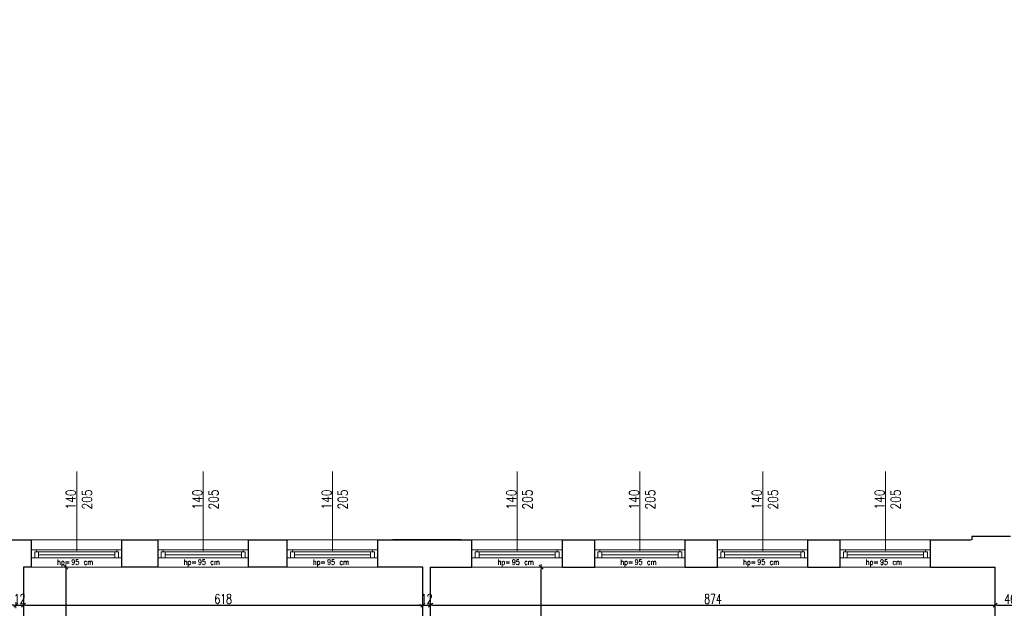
# Model space of a CAD drawing. Header units: millimetres. Extents: x 0 to 111311, y -48878 to -25280.
# Tile 184 of 244: x 99744 to 101269, y -30567 to -29657. Entities that reach past the tile are written whole.
import ezdxf

# ---------------------------------------------------------------- set-up
doc = ezdxf.new("R2010")
doc.units = ezdxf.units.MM
doc.layers.get('Defpoints').update_dxf_attribs({"color": 30})
for name, color, linetype, lineweight in [('J opisy', 7, 'Continuous', 9), ('J stolarka_okna', 144, 'Continuous', 0), ('J wymiary', 1, 'Continuous', 9), ('sciany', 252, 'Continuous', 30)]:
    doc.layers.add(name, color=color, linetype=linetype, lineweight=lineweight)
doc.styles.add('ADESK2', font='simplex', dxfattribs={"width": 0.7})
doc.styles.add('MtXpl_simplex_shx', font='simplex.shx')
doc.styles.get("Standard").update_dxf_attribs({"font": 'arial.ttf'})
doc.dimstyles.new('1-100', dxfattribs={"dimscale": 1.5, "dimtxt": 10, "dimasz": 2, "dimexe": 1, "dimexo": 1, "dimgap": 1.5, "dimtad": 1, "dimdec": 0, "dimrnd": 0.5, "dimdsep": 46, "dimtxsty": 'ADESK2', "dimblk": 'wymiar', "dimcen": -1, "dimdle": 5, "dimse1": 1, "dimse2": 1, "dimclrd": 256, "dimclre": 256, "dimclrt": 256, "dimadec": 0, "dimazin": 0, "dimtfac": 1, "dimtdec": 0, "dimtix": 1, "dimtmove": 0, "dimatfit": 3, "dimfxl": 20, "dimfxlon": 1, "dimtolj": 1, "dimtzin": 0, "dimarcsym": 0})

# ---------------------------------------------------------------- blocks, each defined once
blk = doc.blocks.new('wymiar')
for p, q in [((1.5, 0), (-1.5, 0)), ((1.06, 1.06), (-1.06, -1.06)), ((0, 1.5), (0, -1.5))]:
    blk.add_line(p, q)
blk = doc.blocks.new('*D2398')
at = {"layer": 'Defpoints', "color": 0, "ltscale": 4}
for p in [(99738.4, -30562.3), (99750.4, -30562.3), (99750.4, -30562.3)]:
    blk.add_point(p, dxfattribs=at)
at = {"layer": 'J wymiary', "lineweight": -2}
for p, q in [((99735.4, -30562.3), (99732.4, -30562.3)), ((99738.4, -30562.3), (99750.4, -30562.3)), ((99753.4, -30562.3), (99756.4, -30562.3))]:
    blk.add_line(p, q, dxfattribs=at)
at = {"layer": 'J wymiary', "lineweight": -2, "ltscale": 4, "xscale": 3, "yscale": 3, "zscale": 3}
blk.add_blockref('wymiar', (99738.4, -30562.3), dxfattribs=at)
at = {"layer": 'J wymiary', "lineweight": -2, "ltscale": 4, "xscale": 3, "yscale": 3, "zscale": 3, "rotation": 180}
blk.add_blockref('wymiar', (99750.4, -30562.3), dxfattribs=at)
at = {"layer": 'J wymiary', "ltscale": 4, "insert": (99744.4, -30552.5), "char_height": 15, "attachment_point": 5, "style": 'ADESK2'}
blk.add_mtext('\\A1;12', dxfattribs=at)
blk = doc.blocks.new('*D2399')
at = {"layer": 'Defpoints', "color": 0, "ltscale": 4}
for p in [(99750.4, -30562.3), (100368.6, -30562.3), (100368.6, -30562.3)]:
    blk.add_point(p, dxfattribs=at)
at = {"layer": 'J wymiary', "lineweight": -2}
blk.add_line((99753.4, -30562.3), (100365.6, -30562.3), dxfattribs=at)
at = {"layer": 'J wymiary', "lineweight": -2, "ltscale": 4, "xscale": 3, "yscale": 3, "zscale": 3, "rotation": 180}
blk.add_blockref('wymiar', (99750.4, -30562.3), dxfattribs=at)
at = {"layer": 'J wymiary', "lineweight": -2, "ltscale": 4, "xscale": 3, "yscale": 3, "zscale": 3}
blk.add_blockref('wymiar', (100368.6, -30562.3), dxfattribs=at)
at = {"layer": 'J wymiary', "ltscale": 4, "insert": (100059.5, -30552.5), "char_height": 15, "attachment_point": 5, "style": 'ADESK2'}
blk.add_mtext('\\A1;618', dxfattribs=at)
blk = doc.blocks.new('*D2400')
at = {"layer": 'Defpoints', "color": 0, "ltscale": 4}
for p in [(100368.6, -30562.3), (100380.6, -30562.3), (100380.6, -30562.3)]:
    blk.add_point(p, dxfattribs=at)
at = {"layer": 'J wymiary', "lineweight": -2}
for p, q in [((100365.6, -30562.3), (100362.6, -30562.3)), ((100368.6, -30562.3), (100380.6, -30562.3)), ((100383.6, -30562.3), (100386.6, -30562.3))]:
    blk.add_line(p, q, dxfattribs=at)
at = {"layer": 'J wymiary', "lineweight": -2, "ltscale": 4, "xscale": 3, "yscale": 3, "zscale": 3}
blk.add_blockref('wymiar', (100368.6, -30562.3), dxfattribs=at)
at = {"layer": 'J wymiary', "lineweight": -2, "ltscale": 4, "xscale": 3, "yscale": 3, "zscale": 3, "rotation": 180}
blk.add_blockref('wymiar', (100380.6, -30562.3), dxfattribs=at)
at = {"layer": 'J wymiary', "ltscale": 4, "insert": (100374.6, -30552.5), "char_height": 15, "attachment_point": 5, "style": 'ADESK2'}
blk.add_mtext('\\A1;12', dxfattribs=at)
blk = doc.blocks.new('*D2401')
at = {"layer": 'Defpoints', "color": 0, "ltscale": 4}
for p in [(100380.6, -30562.3), (101254.6, -30562.3), (101254.6, -30562.3)]:
    blk.add_point(p, dxfattribs=at)
at = {"layer": 'J wymiary', "lineweight": -2}
blk.add_line((100383.6, -30562.3), (101251.6, -30562.3), dxfattribs=at)
at = {"layer": 'J wymiary', "lineweight": -2, "ltscale": 4, "xscale": 3, "yscale": 3, "zscale": 3, "rotation": 180}
blk.add_blockref('wymiar', (100380.6, -30562.3), dxfattribs=at)
at = {"layer": 'J wymiary', "lineweight": -2, "ltscale": 4, "xscale": 3, "yscale": 3, "zscale": 3}
blk.add_blockref('wymiar', (101254.6, -30562.3), dxfattribs=at)
at = {"layer": 'J wymiary', "ltscale": 4, "insert": (100817.6, -30552.5), "char_height": 15, "attachment_point": 5, "style": 'ADESK2'}
blk.add_mtext('\\A1;874', dxfattribs=at)
blk = doc.blocks.new('*D2402')
at = {"layer": 'Defpoints', "color": 0, "ltscale": 4}
for p in [(101254.6, -30562.3), (101300.6, -30562.3), (101300.6, -30562.3)]:
    blk.add_point(p, dxfattribs=at)
at = {"layer": 'J wymiary', "lineweight": -2}
blk.add_line((101257.6, -30562.3), (101297.6, -30562.3), dxfattribs=at)
at = {"layer": 'J wymiary', "lineweight": -2, "ltscale": 4, "xscale": 3, "yscale": 3, "zscale": 3, "rotation": 180}
blk.add_blockref('wymiar', (101254.6, -30562.3), dxfattribs=at)
at = {"layer": 'J wymiary', "lineweight": -2, "ltscale": 4, "xscale": 3, "yscale": 3, "zscale": 3}
blk.add_blockref('wymiar', (101300.6, -30562.3), dxfattribs=at)
at = {"layer": 'J wymiary', "ltscale": 4, "insert": (101277.6, -30552.5), "char_height": 15, "attachment_point": 5, "style": 'ADESK2'}
blk.add_mtext('\\A1;46', dxfattribs=at)
blk = doc.blocks.new('*D2459')
at = {"layer": 'Defpoints', "color": 0, "ltscale": 4}
for p in [(100551.7, -30503.3), (100551.7, -30503.3), (100551.7, -31081.3)]:
    blk.add_point(p, dxfattribs=at)
at = {"layer": 'J wymiary', "lineweight": -2}
blk.add_line((100551.7, -31078.3), (100551.7, -30506.3), dxfattribs=at)
at = {"layer": 'J wymiary', "lineweight": -2, "ltscale": 4, "xscale": 3, "yscale": 3, "zscale": 3}
for p, rotation in [((100551.7, -30503.3), 90), ((100551.7, -31081.3), 270)]:
    blk.add_blockref('wymiar', p, dxfattribs=dict(at, rotation=rotation))
at = {"layer": 'J wymiary', "ltscale": 4, "insert": (100542, -30792.3), "char_height": 15, "attachment_point": 5, "rotation": 90, "style": 'ADESK2'}
blk.add_mtext('\\A1;578', dxfattribs=at)
blk = doc.blocks.new('*D2465')
at = {"layer": 'Defpoints', "color": 0, "ltscale": 4}
for p in [(99750.4, -30503.3), (99750.4, -31081.3), (99816, -31081.3)]:
    blk.add_point(p, dxfattribs=at)
at = {"layer": 'J wymiary', "lineweight": -2}
blk.add_line((99816, -30506.3), (99816, -31078.3), dxfattribs=at)
at = {"layer": 'J wymiary', "lineweight": -2, "ltscale": 4, "xscale": 3, "yscale": 3, "zscale": 3}
for p, rotation in [((99816, -30503.3), 90), ((99816, -31081.3), 270)]:
    blk.add_blockref('wymiar', p, dxfattribs=dict(at, rotation=rotation))
at = {"layer": 'J wymiary', "ltscale": 4, "insert": (99806.3, -30792.3), "char_height": 15, "attachment_point": 5, "rotation": 90, "style": 'ADESK2'}
blk.add_mtext('\\A1;578', dxfattribs=at)
blk = doc.blocks.new('*D2491')
at = {"layer": 'Defpoints', "color": 0, "ltscale": 4}
for p in [(99762.6, -27288.7), (99726.4, -30468.2), (99762.6, -30467.9)]:
    blk.add_point(p, dxfattribs=at)
at = {"layer": 'J wymiary', "lineweight": -2}
blk.add_line((99729.4, -27288.7), (99759.6, -27288.7), dxfattribs=at)
at = {"layer": 'J wymiary', "lineweight": -2, "ltscale": 4, "xscale": 3, "yscale": 3, "zscale": 3, "rotation": 180}
blk.add_blockref('wymiar', (99726.4, -27288.7), dxfattribs=at)
at = {"layer": 'J wymiary', "lineweight": -2, "ltscale": 4, "xscale": 3, "yscale": 3, "zscale": 3}
blk.add_blockref('wymiar', (99762.6, -27288.7), dxfattribs=at)
at = {"layer": 'J wymiary', "ltscale": 4, "insert": (99744.5, -27279), "char_height": 15, "attachment_point": 5, "style": 'ADESK2'}
blk.add_mtext('\\A1;36', dxfattribs=at)
blk = doc.blocks.new('*D2492')
at = {"layer": 'Defpoints', "color": 0, "ltscale": 4}
for p in [(99902.6, -27288.7), (99762.6, -30467.9), (99902.6, -30467.4)]:
    blk.add_point(p, dxfattribs=at)
at = {"layer": 'J wymiary', "lineweight": -2}
blk.add_line((99765.6, -27288.7), (99899.6, -27288.7), dxfattribs=at)
at = {"layer": 'J wymiary', "lineweight": -2, "ltscale": 4, "xscale": 3, "yscale": 3, "zscale": 3, "rotation": 180}
blk.add_blockref('wymiar', (99762.6, -27288.7), dxfattribs=at)
at = {"layer": 'J wymiary', "lineweight": -2, "ltscale": 4, "xscale": 3, "yscale": 3, "zscale": 3}
blk.add_blockref('wymiar', (99902.6, -27288.7), dxfattribs=at)
at = {"layer": 'J wymiary', "ltscale": 4, "insert": (99832.6, -27279), "char_height": 15, "attachment_point": 5, "style": 'ADESK2'}
blk.add_mtext('\\A1;140', dxfattribs=at)
blk = doc.blocks.new('*D2493')
at = {"layer": 'Defpoints', "color": 0, "ltscale": 4}
for p in [(99958.6, -27288.7), (99902.6, -30467.4), (99958.6, -30467.7)]:
    blk.add_point(p, dxfattribs=at)
at = {"layer": 'J wymiary', "lineweight": -2}
blk.add_line((99905.6, -27288.7), (99955.6, -27288.7), dxfattribs=at)
at = {"layer": 'J wymiary', "lineweight": -2, "ltscale": 4, "xscale": 3, "yscale": 3, "zscale": 3, "rotation": 180}
blk.add_blockref('wymiar', (99902.6, -27288.7), dxfattribs=at)
at = {"layer": 'J wymiary', "lineweight": -2, "ltscale": 4, "xscale": 3, "yscale": 3, "zscale": 3}
blk.add_blockref('wymiar', (99958.6, -27288.7), dxfattribs=at)
at = {"layer": 'J wymiary', "ltscale": 4, "insert": (99930.6, -27279), "char_height": 15, "attachment_point": 5, "style": 'ADESK2'}
blk.add_mtext('\\A1;56', dxfattribs=at)
blk = doc.blocks.new('*D2494')
at = {"layer": 'Defpoints', "color": 0, "ltscale": 4}
for p in [(100098.6, -27288.7), (99958.6, -30467.7), (100098.6, -30467)]:
    blk.add_point(p, dxfattribs=at)
at = {"layer": 'J wymiary', "lineweight": -2}
blk.add_line((99961.6, -27288.7), (100095.6, -27288.7), dxfattribs=at)
at = {"layer": 'J wymiary', "lineweight": -2, "ltscale": 4, "xscale": 3, "yscale": 3, "zscale": 3, "rotation": 180}
blk.add_blockref('wymiar', (99958.6, -27288.7), dxfattribs=at)
at = {"layer": 'J wymiary', "lineweight": -2, "ltscale": 4, "xscale": 3, "yscale": 3, "zscale": 3}
blk.add_blockref('wymiar', (100098.6, -27288.7), dxfattribs=at)
at = {"layer": 'J wymiary', "ltscale": 4, "insert": (100028.6, -27279), "char_height": 15, "attachment_point": 5, "style": 'ADESK2'}
blk.add_mtext('\\A1;140', dxfattribs=at)
blk = doc.blocks.new('*D2495')
at = {"layer": 'Defpoints', "color": 0, "ltscale": 4}
for p in [(100158.6, -27288.7), (100098.6, -30467), (100158.6, -30466.5)]:
    blk.add_point(p, dxfattribs=at)
at = {"layer": 'J wymiary', "lineweight": -2}
blk.add_line((100101.6, -27288.7), (100155.6, -27288.7), dxfattribs=at)
at = {"layer": 'J wymiary', "lineweight": -2, "ltscale": 4, "xscale": 3, "yscale": 3, "zscale": 3, "rotation": 180}
blk.add_blockref('wymiar', (100098.6, -27288.7), dxfattribs=at)
at = {"layer": 'J wymiary', "lineweight": -2, "ltscale": 4, "xscale": 3, "yscale": 3, "zscale": 3}
blk.add_blockref('wymiar', (100158.6, -27288.7), dxfattribs=at)
at = {"layer": 'J wymiary', "ltscale": 4, "insert": (100128.6, -27279), "char_height": 15, "attachment_point": 5, "style": 'ADESK2'}
blk.add_mtext('\\A1;60', dxfattribs=at)
blk = doc.blocks.new('*D2496')
at = {"layer": 'Defpoints', "color": 0, "ltscale": 4}
for p in [(100298.6, -27288.7), (100158.6, -30466.5), (100298.6, -30461.3)]:
    blk.add_point(p, dxfattribs=at)
at = {"layer": 'J wymiary', "lineweight": -2}
blk.add_line((100161.6, -27288.7), (100295.6, -27288.7), dxfattribs=at)
at = {"layer": 'J wymiary', "lineweight": -2, "ltscale": 4, "xscale": 3, "yscale": 3, "zscale": 3, "rotation": 180}
blk.add_blockref('wymiar', (100158.6, -27288.7), dxfattribs=at)
at = {"layer": 'J wymiary', "lineweight": -2, "ltscale": 4, "xscale": 3, "yscale": 3, "zscale": 3}
blk.add_blockref('wymiar', (100298.6, -27288.7), dxfattribs=at)
at = {"layer": 'J wymiary', "ltscale": 4, "insert": (100228.6, -27279), "char_height": 15, "attachment_point": 5, "style": 'ADESK2'}
blk.add_mtext('\\A1;140', dxfattribs=at)
blk = doc.blocks.new('*D2497')
at = {"layer": 'Defpoints', "color": 0, "ltscale": 4}
for p in [(100444.6, -27288.7), (100298.6, -30461.3), (100444.6, -30466.9)]:
    blk.add_point(p, dxfattribs=at)
at = {"layer": 'J wymiary', "lineweight": -2}
blk.add_line((100301.6, -27288.7), (100441.6, -27288.7), dxfattribs=at)
at = {"layer": 'J wymiary', "lineweight": -2, "ltscale": 4, "xscale": 3, "yscale": 3, "zscale": 3, "rotation": 180}
blk.add_blockref('wymiar', (100298.6, -27288.7), dxfattribs=at)
at = {"layer": 'J wymiary', "lineweight": -2, "ltscale": 4, "xscale": 3, "yscale": 3, "zscale": 3}
blk.add_blockref('wymiar', (100444.6, -27288.7), dxfattribs=at)
at = {"layer": 'J wymiary', "ltscale": 4, "insert": (100371.6, -27279), "char_height": 15, "attachment_point": 5, "style": 'ADESK2'}
blk.add_mtext('\\A1;146', dxfattribs=at)
blk = doc.blocks.new('*D2498')
at = {"layer": 'Defpoints', "color": 0, "ltscale": 4}
for p in [(100584.6, -27288.7), (100444.6, -30466.9), (100584.6, -30467.8)]:
    blk.add_point(p, dxfattribs=at)
at = {"layer": 'J wymiary', "lineweight": -2}
blk.add_line((100447.6, -27288.7), (100581.6, -27288.7), dxfattribs=at)
at = {"layer": 'J wymiary', "lineweight": -2, "ltscale": 4, "xscale": 3, "yscale": 3, "zscale": 3, "rotation": 180}
blk.add_blockref('wymiar', (100444.6, -27288.7), dxfattribs=at)
at = {"layer": 'J wymiary', "lineweight": -2, "ltscale": 4, "xscale": 3, "yscale": 3, "zscale": 3}
blk.add_blockref('wymiar', (100584.6, -27288.7), dxfattribs=at)
at = {"layer": 'J wymiary', "ltscale": 4, "insert": (100514.6, -27279), "char_height": 15, "attachment_point": 5, "style": 'ADESK2'}
blk.add_mtext('\\A1;140', dxfattribs=at)
blk = doc.blocks.new('*D2499')
at = {"layer": 'Defpoints', "color": 0, "ltscale": 4}
for p in [(100634.6, -27288.7), (100584.6, -30467.8), (100634.6, -30467.2)]:
    blk.add_point(p, dxfattribs=at)
at = {"layer": 'J wymiary', "lineweight": -2}
blk.add_line((100587.6, -27288.7), (100631.6, -27288.7), dxfattribs=at)
at = {"layer": 'J wymiary', "lineweight": -2, "ltscale": 4, "xscale": 3, "yscale": 3, "zscale": 3, "rotation": 180}
blk.add_blockref('wymiar', (100584.6, -27288.7), dxfattribs=at)
at = {"layer": 'J wymiary', "lineweight": -2, "ltscale": 4, "xscale": 3, "yscale": 3, "zscale": 3}
blk.add_blockref('wymiar', (100634.6, -27288.7), dxfattribs=at)
at = {"layer": 'J wymiary', "ltscale": 4, "insert": (100609.6, -27279), "char_height": 15, "attachment_point": 5, "style": 'ADESK2'}
blk.add_mtext('\\A1;50', dxfattribs=at)
blk = doc.blocks.new('*D2500')
at = {"layer": 'Defpoints', "color": 0, "ltscale": 4}
for p in [(100774.6, -27288.7), (100634.6, -30467.2), (100774.6, -30466.2)]:
    blk.add_point(p, dxfattribs=at)
at = {"layer": 'J wymiary', "lineweight": -2}
blk.add_line((100637.6, -27288.7), (100771.6, -27288.7), dxfattribs=at)
at = {"layer": 'J wymiary', "lineweight": -2, "ltscale": 4, "xscale": 3, "yscale": 3, "zscale": 3, "rotation": 180}
blk.add_blockref('wymiar', (100634.6, -27288.7), dxfattribs=at)
at = {"layer": 'J wymiary', "lineweight": -2, "ltscale": 4, "xscale": 3, "yscale": 3, "zscale": 3}
blk.add_blockref('wymiar', (100774.6, -27288.7), dxfattribs=at)
at = {"layer": 'J wymiary', "ltscale": 4, "insert": (100704.6, -27279), "char_height": 15, "attachment_point": 5, "style": 'ADESK2'}
blk.add_mtext('\\A1;140', dxfattribs=at)
blk = doc.blocks.new('*D2501')
at = {"layer": 'Defpoints', "color": 0, "ltscale": 4}
for p in [(100824.6, -27288.7), (100774.6, -30466.2), (100824.6, -30467.2)]:
    blk.add_point(p, dxfattribs=at)
at = {"layer": 'J wymiary', "lineweight": -2}
blk.add_line((100777.6, -27288.7), (100821.6, -27288.7), dxfattribs=at)
at = {"layer": 'J wymiary', "lineweight": -2, "ltscale": 4, "xscale": 3, "yscale": 3, "zscale": 3, "rotation": 180}
blk.add_blockref('wymiar', (100774.6, -27288.7), dxfattribs=at)
at = {"layer": 'J wymiary', "lineweight": -2, "ltscale": 4, "xscale": 3, "yscale": 3, "zscale": 3}
blk.add_blockref('wymiar', (100824.6, -27288.7), dxfattribs=at)
at = {"layer": 'J wymiary', "ltscale": 4, "insert": (100799.6, -27279), "char_height": 15, "attachment_point": 5, "style": 'ADESK2'}
blk.add_mtext('\\A1;50', dxfattribs=at)
blk = doc.blocks.new('*D2502')
at = {"layer": 'Defpoints', "color": 0, "ltscale": 4}
for p in [(100964.6, -27288.7), (100824.6, -30467.2), (100964.6, -30467.2)]:
    blk.add_point(p, dxfattribs=at)
at = {"layer": 'J wymiary', "lineweight": -2}
blk.add_line((100827.6, -27288.7), (100961.6, -27288.7), dxfattribs=at)
at = {"layer": 'J wymiary', "lineweight": -2, "ltscale": 4, "xscale": 3, "yscale": 3, "zscale": 3, "rotation": 180}
blk.add_blockref('wymiar', (100824.6, -27288.7), dxfattribs=at)
at = {"layer": 'J wymiary', "lineweight": -2, "ltscale": 4, "xscale": 3, "yscale": 3, "zscale": 3}
blk.add_blockref('wymiar', (100964.6, -27288.7), dxfattribs=at)
at = {"layer": 'J wymiary', "ltscale": 4, "insert": (100894.6, -27279), "char_height": 15, "attachment_point": 5, "style": 'ADESK2'}
blk.add_mtext('\\A1;140', dxfattribs=at)
blk = doc.blocks.new('*D2503')
at = {"layer": 'Defpoints', "color": 0, "ltscale": 4}
for p in [(101014.6, -27288.7), (100964.6, -30467.2), (101014.6, -30467.7)]:
    blk.add_point(p, dxfattribs=at)
at = {"layer": 'J wymiary', "lineweight": -2}
blk.add_line((100967.6, -27288.7), (101011.6, -27288.7), dxfattribs=at)
at = {"layer": 'J wymiary', "lineweight": -2, "ltscale": 4, "xscale": 3, "yscale": 3, "zscale": 3, "rotation": 180}
blk.add_blockref('wymiar', (100964.6, -27288.7), dxfattribs=at)
at = {"layer": 'J wymiary', "lineweight": -2, "ltscale": 4, "xscale": 3, "yscale": 3, "zscale": 3}
blk.add_blockref('wymiar', (101014.6, -27288.7), dxfattribs=at)
at = {"layer": 'J wymiary', "ltscale": 4, "insert": (100989.6, -27279), "char_height": 15, "attachment_point": 5, "style": 'ADESK2'}
blk.add_mtext('\\A1;50', dxfattribs=at)
blk = doc.blocks.new('*D2504')
at = {"layer": 'Defpoints', "color": 0, "ltscale": 4}
for p in [(101154.6, -27288.7), (101014.6, -30467.7), (101154.6, -30468.6)]:
    blk.add_point(p, dxfattribs=at)
at = {"layer": 'J wymiary', "lineweight": -2}
blk.add_line((101017.6, -27288.7), (101151.6, -27288.7), dxfattribs=at)
at = {"layer": 'J wymiary', "lineweight": -2, "ltscale": 4, "xscale": 3, "yscale": 3, "zscale": 3, "rotation": 180}
blk.add_blockref('wymiar', (101014.6, -27288.7), dxfattribs=at)
at = {"layer": 'J wymiary', "lineweight": -2, "ltscale": 4, "xscale": 3, "yscale": 3, "zscale": 3}
blk.add_blockref('wymiar', (101154.6, -27288.7), dxfattribs=at)
at = {"layer": 'J wymiary', "ltscale": 4, "insert": (101084.6, -27279), "char_height": 15, "attachment_point": 5, "style": 'ADESK2'}
blk.add_mtext('\\A1;140', dxfattribs=at)
blk = doc.blocks.new('*D2505')
at = {"layer": 'Defpoints', "color": 0, "ltscale": 4}
for p in [(101291.9, -27288.7), (101154.6, -30468.6), (101291.9, -30493.4)]:
    blk.add_point(p, dxfattribs=at)
at = {"layer": 'J wymiary', "lineweight": -2}
blk.add_line((101157.6, -27288.7), (101288.9, -27288.7), dxfattribs=at)
at = {"layer": 'J wymiary', "lineweight": -2, "ltscale": 4, "xscale": 3, "yscale": 3, "zscale": 3, "rotation": 180}
blk.add_blockref('wymiar', (101154.6, -27288.7), dxfattribs=at)
at = {"layer": 'J wymiary', "lineweight": -2, "ltscale": 4, "xscale": 3, "yscale": 3, "zscale": 3}
blk.add_blockref('wymiar', (101291.9, -27288.7), dxfattribs=at)
at = {"layer": 'J wymiary', "ltscale": 4, "insert": (101223.3, -27279), "char_height": 15, "attachment_point": 5, "style": 'ADESK2'}
blk.add_mtext('\\A1;137', dxfattribs=at)
blk = doc.blocks.new('*D2514')
at = {"layer": 'Defpoints', "color": 0, "ltscale": 4}
for p in [(102325.9, -27117.4), (96955.6, -27461.3), (102325.9, -30494.4)]:
    blk.add_point(p, dxfattribs=at)
at = {"layer": 'J wymiary', "lineweight": -2}
blk.add_line((96958.6, -27117.4), (102322.9, -27117.4), dxfattribs=at)
at = {"layer": 'J wymiary', "lineweight": -2, "ltscale": 4, "xscale": 3, "yscale": 3, "zscale": 3, "rotation": 180}
blk.add_blockref('wymiar', (96955.6, -27117.4), dxfattribs=at)
at = {"layer": 'J wymiary', "lineweight": -2, "ltscale": 4, "xscale": 3, "yscale": 3, "zscale": 3}
blk.add_blockref('wymiar', (102325.9, -27117.4), dxfattribs=at)
at = {"layer": 'J wymiary', "ltscale": 4, "insert": (99640.8, -27107.7), "char_height": 15, "attachment_point": 5, "style": 'ADESK2'}
blk.add_mtext('\\A1;5370', dxfattribs=at)
blk = doc.blocks.new('*D2528')
at = {"layer": 'Defpoints', "color": 0, "ltscale": 4}
for p in [(98585.8, -30084.3), (102514.2, -30084.3), (102297.9, -30456.1)]:
    blk.add_point(p, dxfattribs=at)
at = {"layer": 'J wymiary', "lineweight": -2}
blk.add_line((102514.2, -30453.1), (102514.2, -30087.3), dxfattribs=at)
at = {"layer": 'J wymiary', "lineweight": -2, "ltscale": 4, "xscale": 3, "yscale": 3, "zscale": 3}
for p, rotation in [((102514.2, -30084.3), 90), ((102514.2, -30456.1), 270)]:
    blk.add_blockref('wymiar', p, dxfattribs=dict(at, rotation=rotation))
at = {"layer": 'J wymiary', "ltscale": 4, "insert": (102504.5, -30270.2), "char_height": 15, "attachment_point": 5, "rotation": 90, "style": 'ADESK2'}
blk.add_mtext('\\A1;372', dxfattribs=at)
blk = doc.blocks.new('*D2529')
at = {"layer": 'Defpoints', "color": 0, "ltscale": 4}
for p in [(98613.5, -29953.3), (102514.2, -29953.3), (98585.8, -30084.3)]:
    blk.add_point(p, dxfattribs=at)
at = {"layer": 'J wymiary', "lineweight": -2}
blk.add_line((102514.2, -30081.3), (102514.2, -29956.3), dxfattribs=at)
at = {"layer": 'J wymiary', "lineweight": -2, "ltscale": 4, "xscale": 3, "yscale": 3, "zscale": 3}
for p, rotation in [((102514.2, -29953.3), 90), ((102514.2, -30084.3), 270)]:
    blk.add_blockref('wymiar', p, dxfattribs=dict(at, rotation=rotation))
at = {"layer": 'J wymiary', "ltscale": 4, "insert": (102504.5, -30018.8), "char_height": 15, "attachment_point": 5, "rotation": 90, "style": 'ADESK2'}
blk.add_mtext('\\A1;131', dxfattribs=at)
blk = doc.blocks.new('*D2530')
at = {"layer": 'Defpoints', "color": 0, "ltscale": 4}
for p in [(98612.4, -29813.3), (102514.2, -29813.3), (98613.5, -29953.3)]:
    blk.add_point(p, dxfattribs=at)
at = {"layer": 'J wymiary', "lineweight": -2}
blk.add_line((102514.2, -29950.3), (102514.2, -29816.3), dxfattribs=at)
at = {"layer": 'J wymiary', "lineweight": -2, "ltscale": 4, "xscale": 3, "yscale": 3, "zscale": 3}
for p, rotation in [((102514.2, -29813.3), 90), ((102514.2, -29953.3), 270)]:
    blk.add_blockref('wymiar', p, dxfattribs=dict(at, rotation=rotation))
at = {"layer": 'J wymiary', "ltscale": 4, "insert": (102504.5, -29883.3), "char_height": 15, "attachment_point": 5, "rotation": 90, "style": 'ADESK2'}
blk.add_mtext('\\A1;140', dxfattribs=at)
blk = doc.blocks.new('*D2531')
at = {"layer": 'Defpoints', "color": 0, "ltscale": 4}
for p in [(98613.4, -29725), (102514.2, -29725), (98612.4, -29813.3)]:
    blk.add_point(p, dxfattribs=at)
at = {"layer": 'J wymiary', "lineweight": -2}
blk.add_line((102514.2, -29810.3), (102514.2, -29728), dxfattribs=at)
at = {"layer": 'J wymiary', "lineweight": -2, "ltscale": 4, "xscale": 3, "yscale": 3, "zscale": 3}
for p, rotation in [((102514.2, -29725), 90), ((102514.2, -29813.3), 270)]:
    blk.add_blockref('wymiar', p, dxfattribs=dict(at, rotation=rotation))
at = {"layer": 'J wymiary', "ltscale": 4, "insert": (102504.5, -29769.1), "char_height": 15, "attachment_point": 5, "rotation": 90, "style": 'ADESK2'}
blk.add_mtext('\\A1;89', dxfattribs=at)
blk = doc.blocks.new('*D2532')
at = {"layer": 'Defpoints', "color": 0, "ltscale": 4}
for p in [(98613.5, -29585), (102514.2, -29585), (98613.4, -29725)]:
    blk.add_point(p, dxfattribs=at)
at = {"layer": 'J wymiary', "lineweight": -2}
blk.add_line((102514.2, -29722), (102514.2, -29588), dxfattribs=at)
at = {"layer": 'J wymiary', "lineweight": -2, "ltscale": 4, "xscale": 3, "yscale": 3, "zscale": 3}
for p, rotation in [((102514.2, -29585), 90), ((102514.2, -29725), 270)]:
    blk.add_blockref('wymiar', p, dxfattribs=dict(at, rotation=rotation))
at = {"layer": 'J wymiary', "ltscale": 4, "insert": (102504.5, -29655), "char_height": 15, "attachment_point": 5, "rotation": 90, "style": 'ADESK2'}
blk.add_mtext('\\A1;140', dxfattribs=at)
blk = doc.blocks.new('*D2575')
at = {"layer": 'Defpoints', "color": 0, "ltscale": 4}
for p in [(96955.6, -30487.3), (102325.9, -30487.3), (102325.9, -32598.2)]:
    blk.add_point(p, dxfattribs=at)
at = {"layer": 'J wymiary', "lineweight": -2, "ltscale": 4}
blk.add_line((96958.6, -32598.2), (102322.9, -32598.2), dxfattribs=at)
at = {"layer": 'J wymiary', "lineweight": -2, "ltscale": 4, "xscale": 3, "yscale": 3, "zscale": 3, "rotation": 180}
blk.add_blockref('wymiar', (96955.6, -32598.2), dxfattribs=at)
at = {"layer": 'J wymiary', "lineweight": -2, "ltscale": 4, "xscale": 3, "yscale": 3, "zscale": 3}
blk.add_blockref('wymiar', (102325.9, -32598.2), dxfattribs=at)
at = {"layer": 'J wymiary', "ltscale": 4, "insert": (99640.8, -32588.4), "char_height": 15, "attachment_point": 5, "style": 'ADESK2'}
blk.add_mtext('\\A1;5370', dxfattribs=at)
blk = doc.blocks.new('*D2621')
at = {"layer": 'Defpoints', "color": 0, "ltscale": 4}
for p in [(98606, -30084.3), (102663.7, -30084.3), (102282.3, -30456.1)]:
    blk.add_point(p, dxfattribs=at)
at = {"layer": 'J wymiary', "lineweight": -2}
blk.add_line((102663.7, -30453.1), (102663.7, -30087.3), dxfattribs=at)
at = {"layer": 'J wymiary', "lineweight": -2, "ltscale": 4, "xscale": 3, "yscale": 3, "zscale": 3}
for p, rotation in [((102663.7, -30084.3), 90), ((102663.7, -30456.1), 270)]:
    blk.add_blockref('wymiar', p, dxfattribs=dict(at, rotation=rotation))
at = {"layer": 'J wymiary', "ltscale": 4, "insert": (102653.9, -30270.2), "char_height": 15, "attachment_point": 5, "rotation": 90, "style": 'ADESK2'}
blk.add_mtext('\\A1;372', dxfattribs=at)
blk = doc.blocks.new('*D2622')
at = {"layer": 'Defpoints', "color": 0, "ltscale": 4}
for p in [(98546.4, -27461.3), (102663.7, -27461.3), (98606, -30084.3)]:
    blk.add_point(p, dxfattribs=at)
at = {"layer": 'J wymiary', "lineweight": -2}
blk.add_line((102663.7, -30081.3), (102663.7, -27464.3), dxfattribs=at)
at = {"layer": 'J wymiary', "lineweight": -2, "ltscale": 4, "xscale": 3, "yscale": 3, "zscale": 3}
for p, rotation in [((102663.7, -27461.3), 90), ((102663.7, -30084.3), 270)]:
    blk.add_blockref('wymiar', p, dxfattribs=dict(at, rotation=rotation))
at = {"layer": 'J wymiary', "ltscale": 4, "insert": (102653.9, -28772.8), "char_height": 15, "attachment_point": 5, "rotation": 90, "style": 'ADESK2'}
blk.add_mtext('\\A1;2623', dxfattribs=at)
blk = doc.blocks.new('*D2623')
at = {"layer": 'Defpoints', "color": 0, "ltscale": 4}
for p in [(98604.6, -27461.3), (102282.3, -32298.5), (102777.7, -32298.5)]:
    blk.add_point(p, dxfattribs=at)
at = {"layer": 'J wymiary', "lineweight": -2}
blk.add_line((102777.7, -27464.3), (102777.7, -32295.5), dxfattribs=at)
at = {"layer": 'J wymiary', "lineweight": -2, "ltscale": 4, "xscale": 3, "yscale": 3, "zscale": 3}
for p, rotation in [((102777.7, -27461.3), 90), ((102777.7, -32298.5), 270)]:
    blk.add_blockref('wymiar', p, dxfattribs=dict(at, rotation=rotation))
at = {"layer": 'J wymiary', "ltscale": 4, "insert": (102767.9, -29879.9), "char_height": 15, "attachment_point": 5, "rotation": 90, "style": 'ADESK2'}
blk.add_mtext('\\A1;4837', dxfattribs=at)

msp = doc.modelspace()

# ---------------------------------------------------------------- linework, layer by layer
at = {"layer": 'J opisy', "linetype": 'Continuous', "lineweight": 9}
for p, q in [((99832.644, -30478.284), (99832.644, -30355.284)), ((100028.644, -30478.284), (100028.644, -30355.284)), ((100228.644, -30478.284), (100228.644, -30355.284)), ((100514.644, -30478.284), (100514.644, -30355.284)), ((100704.644, -30478.284), (100704.644, -30355.284)), ((100894.644, -30478.284), (100894.644, -30355.284)), ((101084.644, -30478.284), (101084.644, -30355.284))]:
    msp.add_line(p, q, dxfattribs=at)
at = {"layer": 'J stolarka_okna', "linetype": 'Continuous', "lineweight": 9}
for p, q in [((99762.644, -30461.284), (99902.644, -30461.284)), ((99958.644, -30461.284), (100098.644, -30461.284)), ((100158.644, -30461.284), (100298.644, -30461.284)), ((100444.644, -30461.284), (100584.644, -30461.284)), ((100634.644, -30461.284), (100774.644, -30461.284)), ((100824.644, -30461.284), (100964.644, -30461.284)), ((101014.644, -30461.284), (101154.644, -30461.284)), ((99902.644, -30476.784), (99762.644, -30476.784)), ((99767.644, -30482.784), (99767.644, -30479.784)), ((99773.644, -30479.784), (99767.644, -30479.784)), ((99767.644, -30482.784), (99767.644, -30488.784)), ((99770.644, -30479.784), (99770.644, -30476.784)), ((99773.644, -30479.784), (99773.644, -30488.784)), ((99891.644, -30479.784), (99773.644, -30479.784)), ((99773.644, -30484.284), (99891.644, -30484.284)), ((99891.644, -30488.784), (99891.644, -30479.784)), ((99897.644, -30479.784), (99891.644, -30479.784)), ((99894.644, -30479.784), (99894.644, -30476.784)), ((99897.644, -30479.784), (99897.644, -30488.784)), ((100098.644, -30476.784), (99958.644, -30476.784)), ((99963.644, -30482.784), (99963.644, -30479.784)), ((99969.644, -30479.784), (99963.644, -30479.784)), ((99963.644, -30482.784), (99963.644, -30488.784)), ((99966.644, -30479.784), (99966.644, -30476.784)), ((99969.644, -30479.784), (99969.644, -30488.784)), ((100087.644, -30479.784), (99969.644, -30479.784)), ((99969.644, -30484.284), (100087.644, -30484.284)), ((100087.644, -30488.784), (100087.644, -30479.784)), ((100093.644, -30479.784), (100087.644, -30479.784)), ((100090.644, -30479.784), (100090.644, -30476.784)), ((100093.644, -30479.784), (100093.644, -30488.784)), ((100298.644, -30476.784), (100158.644, -30476.784)), ((100163.644, -30482.784), (100163.644, -30479.784)), ((100169.644, -30479.784), (100163.644, -30479.784)), ((100163.644, -30482.784), (100163.644, -30488.784)), ((100166.644, -30479.784), (100166.644, -30476.784)), ((100169.644, -30479.784), (100169.644, -30488.784)), ((100287.644, -30479.784), (100169.644, -30479.784)), ((100169.644, -30484.284), (100287.644, -30484.284)), ((100287.644, -30488.784), (100287.644, -30479.784)), ((100293.644, -30479.784), (100287.644, -30479.784)), ((100290.644, -30479.784), (100290.644, -30476.784)), ((100293.644, -30479.784), (100293.644, -30488.784)), ((100584.644, -30476.784), (100444.644, -30476.784)), ((100449.644, -30482.784), (100449.644, -30479.784)), ((100455.644, -30479.784), (100449.644, -30479.784)), ((100449.644, -30482.784), (100449.644, -30488.784)), ((100452.644, -30479.784), (100452.644, -30476.784)), ((100455.644, -30479.784), (100455.644, -30488.784)), ((100573.644, -30479.784), (100455.644, -30479.784)), ((100455.644, -30484.284), (100573.644, -30484.284)), ((100573.644, -30488.784), (100573.644, -30479.784)), ((100579.644, -30479.784), (100573.644, -30479.784)), ((100576.644, -30479.784), (100576.644, -30476.784)), ((100579.644, -30479.784), (100579.644, -30488.784)), ((100774.644, -30476.784), (100634.644, -30476.784)), ((100639.644, -30482.784), (100639.644, -30479.784)), ((100645.644, -30479.784), (100639.644, -30479.784)), ((100639.644, -30482.784), (100639.644, -30488.784)), ((100642.644, -30479.784), (100642.644, -30476.784)), ((100645.644, -30479.784), (100645.644, -30488.784)), ((100763.644, -30479.784), (100645.644, -30479.784)), ((100645.644, -30484.284), (100763.644, -30484.284)), ((100763.644, -30488.784), (100763.644, -30479.784)), ((100769.644, -30479.784), (100763.644, -30479.784)), ((100766.644, -30479.784), (100766.644, -30476.784)), ((100769.644, -30479.784), (100769.644, -30488.784)), ((100964.644, -30476.784), (100824.644, -30476.784)), ((100829.644, -30482.784), (100829.644, -30479.784)), ((100835.644, -30479.784), (100829.644, -30479.784)), ((100829.644, -30482.784), (100829.644, -30488.784)), ((100832.644, -30479.784), (100832.644, -30476.784)), ((100835.644, -30479.784), (100835.644, -30488.784)), ((100953.644, -30479.784), (100835.644, -30479.784)), ((100835.644, -30484.284), (100953.644, -30484.284)), ((100953.644, -30488.784), (100953.644, -30479.784)), ((100959.644, -30479.784), (100953.644, -30479.784)), ((100956.644, -30479.784), (100956.644, -30476.784)), ((100959.644, -30479.784), (100959.644, -30488.784)), ((101154.644, -30476.784), (101014.644, -30476.784)), ((101019.644, -30482.784), (101019.644, -30479.784)), ((101025.644, -30479.784), (101019.644, -30479.784)), ((101019.644, -30482.784), (101019.644, -30488.784)), ((101022.644, -30479.784), (101022.644, -30476.784)), ((101025.644, -30479.784), (101025.644, -30488.784)), ((101143.644, -30479.784), (101025.644, -30479.784)), ((101025.644, -30484.284), (101143.644, -30484.284)), ((101143.644, -30488.784), (101143.644, -30479.784)), ((101149.644, -30479.784), (101143.644, -30479.784)), ((101146.644, -30479.784), (101146.644, -30476.784)), ((101149.644, -30482.784), (101149.644, -30479.784)), ((101149.644, -30488.784), (101149.644, -30482.784)), ((99762.644, -30488.784), (99902.644, -30488.784)), ((99958.644, -30488.784), (100098.644, -30488.784)), ((100158.644, -30488.784), (100298.644, -30488.784)), ((100444.644, -30488.784), (100584.644, -30488.784)), ((100634.644, -30488.784), (100774.644, -30488.784)), ((100824.644, -30488.784), (100964.644, -30488.784)), ((101014.644, -30488.784), (101154.644, -30488.784)), ((99902.644, -30503.284), (99762.644, -30503.284)), ((100098.644, -30503.284), (99958.644, -30503.284)), ((100298.644, -30503.284), (100158.644, -30503.284)), ((100584.644, -30503.284), (100444.644, -30503.284)), ((100774.644, -30503.284), (100634.644, -30503.284)), ((100964.644, -30503.284), (100824.644, -30503.284)), ((101154.644, -30503.284), (101014.644, -30503.284))]:
    msp.add_line(p, q, dxfattribs=at)
at = {"layer": 'sciany'}
for p, q in [((99726.426, -30461.284), (99762.644, -30461.284)), ((99762.644, -30503.284), (99762.644, -30461.284)), ((99902.644, -30461.284), (99958.644, -30461.284)), ((99902.644, -30503.284), (99902.644, -30461.284)), ((99958.644, -30503.284), (99958.644, -30461.284)), ((100098.644, -30461.284), (100158.644, -30461.284)), ((100098.644, -30503.284), (100098.644, -30461.284)), ((100158.644, -30503.284), (100158.644, -30461.284)), ((100298.644, -30461.284), (100321.644, -30461.284)), ((100298.644, -30503.284), (100298.644, -30461.284)), ((100321.644, -30461.284), (100444.644, -30461.284)), ((100427.644, -30461.284), (100321.644, -30461.284)), ((100444.644, -30503.284), (100444.644, -30461.284)), ((100584.644, -30461.284), (100634.644, -30461.284)), ((100584.644, -30503.284), (100584.644, -30461.284)), ((100634.644, -30503.284), (100634.644, -30461.284)), ((100774.644, -30461.284), (100824.644, -30461.284)), ((100774.644, -30503.284), (100774.644, -30461.284)), ((100824.644, -30503.284), (100824.644, -30461.284)), ((100964.644, -30461.284), (101014.644, -30461.284)), ((100964.644, -30503.284), (100964.644, -30461.284)), ((101014.644, -30503.284), (101014.644, -30461.284)), ((101154.644, -30461.284), (101217.644, -30461.284)), ((101154.644, -30503.284), (101154.644, -30461.284)), ((101278.279, -30456.057), (101218.279, -30456.057)), ((101218.279, -30456.057), (101218.279, -30461.284)), ((99762.644, -30503.284), (99750.426, -30503.284)), ((99750.426, -30503.284), (99750.426, -31031.284)), ((99762.644, -30503.284), (99750.426, -30503.284)), ((99958.644, -30503.284), (99902.644, -30503.284)), ((100158.644, -30503.284), (100098.644, -30503.284)), ((100368.644, -30503.284), (100298.644, -30503.284)), ((100368.644, -31081.284), (100368.644, -30503.284)), ((100380.644, -31081.284), (100380.644, -30503.284)), ((100380.644, -30503.284), (100444.644, -30503.284)), ((100584.644, -30503.284), (100634.644, -30503.284)), ((100774.644, -30503.284), (100824.644, -30503.284)), ((100964.644, -30503.284), (101014.644, -30503.284)), ((101154.644, -30503.284), (101254.644, -30503.284)), ((101254.644, -31081.284), (101254.644, -30503.284))]:
    msp.add_line(p, q, dxfattribs=at)

# ---------------------------------------------------------------- texts
at = {"layer": 'J opisy', "style": 'MtXpl_simplex_shx', "width": 0.9}
for s, p in [('hp=', (99802.379, -30499.605)), ('95', (99824.321, -30499.605)), ('cm', (99843.521, -30499.605)), ('hp=', (99998.379, -30499.605)), ('95', (100020.321, -30499.605)), ('cm', (100039.521, -30499.605)), ('hp=', (100198.379, -30499.605)), ('95', (100220.321, -30499.605)), ('cm', (100239.521, -30499.605)), ('hp=', (100484.379, -30499.605)), ('95', (100506.321, -30499.605)), ('cm', (100525.521, -30499.605)), ('hp=', (100674.379, -30499.605)), ('95', (100696.321, -30499.605)), ('cm', (100715.521, -30499.605)), ('hp=', (100864.379, -30499.605)), ('95', (100886.321, -30499.605)), ('cm', (100905.521, -30499.605)), ('hp=', (101054.379, -30499.605)), ('95', (101076.321, -30499.605)), ('cm', (101095.521, -30499.605))]:
    msp.add_text(s, height=8, dxfattribs=at).set_placement(p)
at = {"layer": 'J opisy', "char_height": 15, "width": 30.20626, "attachment_point": 5, "rotation": 90, "line_spacing_factor": 0.771429}
for insert in [(99836.074, -30398.807), (100032.074, -30398.807), (100232.074, -30398.807), (100518.074, -30398.807), (100708.074, -30398.807), (100898.074, -30398.807), (101088.074, -30398.807)]:
    msp.add_mtext('\\pxsm1;{\\Fsimplex|c238;\\W0.8;140\\Fsimplex|c0;\\P\\Fsimplex|c238;205}', dxfattribs=dict(at, insert=insert))

# ---------------------------------------------------------------- dimensions: what is measured, and where the dimension line sits
at = {"layer": 'J wymiary'}
for base, p1, p2, picture, middle in [((102325.87, -27117.446), (96955.644, -27461.284), (102325.87, -30494.434), '*D2514', (99640.757, -27107.696)), ((99762.644, -27288.731), (99726.426, -30468.161), (99762.644, -30467.921), '*D2491', (99744.535, -27278.981)), ((99902.644, -27288.731), (99762.644, -30467.921), (99902.644, -30467.442), '*D2492', (99832.644, -27278.981)), ((99958.644, -27288.731), (99902.644, -30467.442), (99958.644, -30467.682), '*D2493', (99930.644, -27278.981)), ((100098.644, -27288.731), (99958.644, -30467.682), (100098.644, -30466.963), '*D2494', (100028.644, -27278.981)), ((100158.644, -27288.731), (100098.644, -30466.963), (100158.644, -30466.483), '*D2495', (100128.644, -27278.981)), ((100298.644, -27288.731), (100158.644, -30466.483), (100298.644, -30461.284), '*D2496', (100228.644, -27278.981)), ((100444.644, -27288.731), (100298.644, -30461.284), (100444.644, -30466.934), '*D2497', (100371.644, -27278.981)), ((100584.644, -27288.731), (100444.644, -30466.934), (100584.644, -30467.821), '*D2498', (100514.644, -27278.981)), ((100634.644, -27288.731), (100584.644, -30467.821), (100634.644, -30467.192), '*D2499', (100609.644, -27278.981)), ((100774.644, -27288.731), (100634.644, -30467.192), (100774.644, -30466.233), '*D2500', (100704.644, -27278.981)), ((100824.644, -27288.731), (100774.644, -30466.233), (100824.644, -30467.192), '*D2501', (100799.644, -27278.981)), ((100964.644, -27288.731), (100824.644, -30467.192), (100964.644, -30467.192), '*D2502', (100894.644, -27278.981)), ((101014.644, -27288.731), (100964.644, -30467.192), (101014.644, -30467.671), '*D2503', (100989.644, -27278.981)), ((101154.644, -27288.731), (101014.644, -30467.671), (101154.644, -30468.63), '*D2504', (101084.644, -27278.981)), ((101291.87, -27288.731), (101154.644, -30468.63), (101291.87, -30493.447), '*D2505', (101223.257, -27278.981))]:
    dim = msp.add_linear_dim(base=base, p1=p1, p2=p2, dimstyle='1-100', override={"dimblk": 'wymiar'}, dxfattribs=at)
    dim.commit()
    dim.dimension.update_dxf_attribs({"geometry": picture, "text_midpoint": middle})
for base, p1, p2, picture, middle in [((102663.664, -27461.284), (98606.045, -30084.284), (98546.401, -27461.284), '*D2622', (102653.914, -28772.784)), ((102777.657, -32298.51), (98604.626, -27461.284), (102282.279, -32298.51), '*D2623', (102767.907, -29879.897)), ((102514.201, -29585.011), (98613.386, -29725.011), (98613.547, -29585.011), '*D2532', (102504.451, -29655.011)), ((102514.201, -29725.011), (98612.424, -29813.284), (98613.386, -29725.011), '*D2531', (102504.451, -29769.147)), ((102514.201, -29813.284), (98613.506, -29953.284), (98612.424, -29813.284), '*D2530', (102504.451, -29883.284)), ((102514.201, -29953.284), (98585.832, -30084.284), (98613.506, -29953.284), '*D2529', (102504.451, -30018.784)), ((102514.201, -30084.284), (102297.923, -30456.057), (98585.832, -30084.284), '*D2528', (102504.451, -30270.17)), ((102663.664, -30084.284), (102282.279, -30456.057), (98606.045, -30084.284), '*D2621', (102653.914, -30270.17))]:
    dim = msp.add_linear_dim(base=base, p1=p1, p2=p2, angle=90, dimstyle='1-100', override={"dimblk": 'wymiar'}, dxfattribs=at)
    dim.commit()
    dim.dimension.update_dxf_attribs({"geometry": picture, "text_midpoint": middle})
at = {"layer": 'J wymiary', "ltscale": 4}
dim = msp.add_linear_dim(base=(102325.87, -32598.181), p1=(96955.644, -30487.284), p2=(102325.87, -30487.284), dimstyle='1-100', override={"dimblk": 'wymiar', "dimtmove": 1}, dxfattribs=at)
dim.commit()
dim.dimension.update_dxf_attribs({"geometry": '*D2575', "text_midpoint": (99640.757, -32588.431)})
at = {"layer": 'J wymiary'}
for base, p1, p2, picture, middle in [((99816.021, -31081.284), (99750.426, -30503.284), (99750.426, -31081.284), '*D2465', (99806.271, -30792.284)), ((100551.742, -30503.284), (100551.742, -31081.284), (100551.742, -30503.284), '*D2459', (100541.992, -30792.284))]:
    dim = msp.add_linear_dim(base=base, p1=p1, p2=p2, angle=90, dimstyle='1-100', dxfattribs=at)
    dim.commit()
    dim.dimension.update_dxf_attribs({"geometry": picture, "text_midpoint": middle})
for base, p1, p2, picture, middle in [((99750.426, -30562.284), (99738.426, -30562.284), (99750.426, -30562.284), '*D2398', (99744.426, -30552.534)), ((100368.644, -30562.284), (99750.426, -30562.284), (100368.644, -30562.284), '*D2399', (100059.535, -30552.534)), ((100380.644, -30562.284), (100368.644, -30562.284), (100380.644, -30562.284), '*D2400', (100374.644, -30552.534)), ((101254.644, -30562.284), (100380.644, -30562.284), (101254.644, -30562.284), '*D2401', (100817.644, -30552.534)), ((101300.644, -30562.284), (101254.644, -30562.284), (101300.644, -30562.284), '*D2402', (101277.644, -30552.534))]:
    dim = msp.add_linear_dim(base=base, p1=p1, p2=p2, dimstyle='1-100', dxfattribs=at)
    dim.commit()
    dim.dimension.update_dxf_attribs({"geometry": picture, "text_midpoint": middle})

doc.saveas('drawing.dxf')
